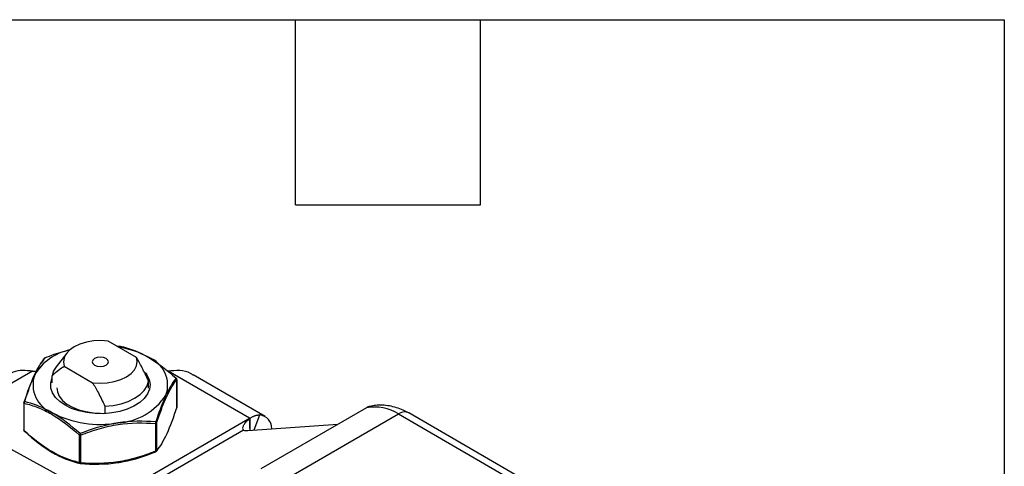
# Model space of a CAD drawing. Header units: inches. Extents: x 0.7 to 32.3, y 0.7 to 24.8.
# Tile 10 of 10: x 27.5 to 32.2, y 22.6 to 24.8. Entities that reach past the tile are written whole.
import ezdxf

# ---------------------------------------------------------------- set-up
doc = ezdxf.new("R2010")
doc.units = ezdxf.units.IN
doc.header["$LTSCALE"] = 3
doc.header["$MEASUREMENT"] = 0
doc.linetypes.add('SLD-Solid', pattern=[0])
doc.layers.add('TEXT', color=140, linetype='SLD-Solid', lineweight=25)

msp = doc.modelspace()

# ---------------------------------------------------------------- linework, layer by layer
for p, q in [((28.0254, 23.1072), (27.8875, 23.1868)), ((27.9296, 23.1626), (27.9487, 23.1618)), ((27.6862, 23.1278), (27.6344, 23.0609)), ((27.6746, 23.0639), (27.8125, 22.9843)), ((27.5206, 23.04), (27.131, 22.8151)), ((27.5206, 23.04), (27.5388, 23.04)), ((27.6148, 22.9831), (27.6148, 23.018)), ((28.576, 22.811), (28.1794, 23.04)), ((28.6525, 22.8201), (28.3025, 23.0222)), ((28.0852, 22.9574), (28.0852, 22.9924)), ((28.2221, 22.9988), (28.2221, 22.8648)), ((28.2223, 22.8659), (28.2223, 23)), ((27.4777, 22.8873), (27.4777, 22.7532)), ((27.48, 22.75), (27.48, 22.8841)), ((27.8722, 22.8694), (27.8722, 22.8345)), ((29.145, 22.8623), (28.6316, 22.5659)), ((27.8772, 22.4076), (27.131, 22.8151)), ((28.5995, 22.7543), (28.6261, 22.8274)), ((28.7882, 22.5362), (29.3016, 22.8327)), ((29.3016, 22.8327), (31.3775, 21.6295)), ((31.4293, 21.633), (29.3516, 22.8371)), ((27.8772, 22.4076), (28.576, 22.811)), ((28.1188, 22.7852), (28.1188, 22.6511)), ((28.1244, 22.6544), (28.1244, 22.7884)), ((28.5686, 22.7522), (29.0056, 22.7818)), ((28.5769, 22.8105), (28.5773, 22.7608)), ((28.5773, 22.8103), (28.5769, 22.8105)), ((28.5773, 22.7608), (28.5773, 22.8103)), ((27.7468, 22.73), (27.7468, 22.5959)), ((27.7544, 22.5948), (27.7544, 22.7289)), ((28.547, 22.7531), (27.9279, 22.3957)), ((28.547, 22.7531), (28.5447, 22.7586)), ((28.5773, 22.7608), (28.5774, 22.7528))]:
    msp.add_line(p, q)
at = {"flags": 128}
for points in [[(27.8875, 23.1868), (27.8521, 23.1891), (27.8165, 23.1873), (27.7823, 23.1815), (27.7508, 23.1718), (27.7231, 23.1588), (27.7005, 23.1428), (27.6839, 23.1246), (27.6738, 23.1049), (27.6706, 23.0844), (27.6746, 23.0639)], [(27.8222, 23.1016), (27.8136, 23.0943), (27.8106, 23.0856), (27.8136, 23.0769), (27.8222, 23.0695), (27.8349, 23.0646), (27.85, 23.0628), (27.8651, 23.0646), (27.8778, 23.0695), (27.8864, 23.0769), (27.8894, 23.0856), (27.8864, 23.0943), (27.8778, 23.1016), (27.8651, 23.1066), (27.85, 23.1083), (27.8349, 23.1066), (27.8222, 23.1016)], [(27.8125, 22.9843), (27.8479, 22.982), (27.8835, 22.9838), (27.9177, 22.9897), (27.9492, 22.9993), (27.9768, 23.0123), (27.9994, 23.0283), (28.0161, 23.0465), (28.0262, 23.0662), (28.0294, 23.0868), (28.0254, 23.1072)], [(27.6344, 23.0609), (27.6221, 23.0412), (27.6148, 23.018)], [(27.6788, 22.8742), (27.6523, 22.8923), (27.6315, 22.9128), (27.617, 22.935), (27.6092, 22.9582), (27.6084, 22.9819), (27.6144, 23.0054), (27.6148, 23.0063)], [(28.0678, 23.0341), (28.0765, 23.0224), (28.0877, 22.9996), (28.0921, 22.976), (28.0895, 22.9524), (28.08, 22.9293), (28.0638, 22.9075), (28.0416, 22.8876), (28.0138, 22.8701), (27.9813, 22.8556), (27.945, 22.8445), (27.906, 22.8371), (27.8654, 22.8336), (27.8243, 22.8341), (27.784, 22.8386), (27.7456, 22.8469), (27.7102, 22.8589), (27.6788, 22.8742)], [(27.6384, 22.9587), (27.641, 22.9396), (27.6503, 22.9183), (27.6659, 22.8984), (27.6876, 22.8804), (27.7144, 22.8649), (27.7456, 22.8524), (27.7801, 22.8434), (27.8169, 22.838), (27.8486, 22.8365)], [(27.8722, 22.8694), (27.9123, 22.8737), (27.9506, 22.8818), (27.9858, 22.8936), (28.017, 22.9088), (28.0433, 22.9268), (28.0637, 22.9471), (28.0778, 22.9692), (28.0852, 22.9924)], [(28.2221, 22.9988), (28.2223, 22.9994), (28.2223, 23)], [(27.4779, 22.8884), (27.4777, 22.8879), (27.4777, 22.8873)], [(28.2223, 22.8659), (28.2223, 22.8653), (28.2221, 22.8648)]]:
    msp.add_lwpolyline(points, dxfattribs=at)
for centre, radius, start, end in [((27.8765, 22.7325), 0.4289, 61.0927, 81.5533), ((27.7527, 22.8902), 0.2585, 101.4376, 149.2363), ((28.0324, 22.9721), 0.1454, 340.539, 69.2579), ((27.6676, 22.974), 0.1454, 160.539, 249.2579), ((28.2145, 23), 0.00787, 0, 47.7546), ((27.9175, 23.09), 0.3019, 273.4335, 326.5611), ((27.4816, 22.8877), 0.00398, 185.8452, 245.4749), ((29.1838, 22.6388), 0.2269, 58.7228, 99.8536), ((27.8494, 23.2889), 0.5077, 242.6428, 279.7711), ((28.6192, 22.7623), 0.0655, 358.0131, 83.9632), ((28.1184, 22.7924), 0.00719, 273.4335, 326.5611), ((27.4816, 22.7536), 0.00398, 185.8452, 245.4749), ((27.7523, 22.7408), 0.0121, 242.6428, 279.7711), ((28.5611, 22.8308), 0.079, 259.7746, 275.4601), ((28.1184, 22.6583), 0.00719, 273.4335, 326.5611), ((27.7523, 22.6067), 0.0121, 242.6428, 279.7711)]:
    msp.add_arc(centre, radius, start, end)
for centre, major_axis, ratio, start_param, end_param in [((29.1851, 22.7734), (-0.0225, 0.0958), 0.804924, 0.00039, 0.237912), ((29.304, 22.7509), (0.0466, 0.0867), 0.597169, 6.264141, 7.051121)]:
    msp.add_ellipse(centre, major_axis=major_axis, ratio=ratio, start_param=start_param, end_param=end_param)
for points, knots in [([(27.9487, 23.1618), (27.9863, 23.1527), (28.0318, 23.1371), (28.0773, 23.1118), (28.0838, 23.108)], [0, 0, 0, 0, 0.4166628, 0.4861561, 0.4861561, 0.4861561, 0.4861561]), ([(27.5306, 23.0224), (27.5329, 23.0276), (27.5496, 23.0625), (27.5665, 23.0877), (27.5804, 23.1048)], [0.4860489, 0.4860489, 0.4860489, 0.4860489, 0.5556963, 0.9724686, 0.9724686, 0.9724686, 0.9724686]), ([(27.5804, 23.1048), (27.5789, 23.1044), (27.5766, 23.1027), (27.5757, 23.1), (27.5756, 23.0988)], [0, 0, 0, 0, 0.571429, 1, 1, 1, 1]), ([(27.5812, 23.1021), (27.5808, 23.103), (27.5802, 23.1048), (27.5802, 23.1052), (27.5804, 23.1048)], [0, 0, 0, 0, 0.428571, 1, 1, 1, 1]), ([(27.5804, 23.1048), (27.6105, 23.1168), (27.6505, 23.1327), (27.6918, 23.1413), (27.7021, 23.1435)], [0, 0, 0, 0, 0.751605, 1, 1, 1, 1]), ([(28.0852, 22.9924), (28.0736, 23.0169), (28.0631, 23.0382), (28.0434, 23.0761), (28.0342, 23.0926), (28.0254, 23.1072)], [0, 0, 0, 0, 0.5, 0.5, 1, 1, 1, 1]), ([(27.5756, 23.0988), (27.5676, 23.089), (27.5596, 23.0776), (27.5433, 23.0508), (27.535, 23.0354), (27.5103, 22.9817), (27.4938, 22.9371), (27.4779, 22.8884)], [0, 0, 0, 0, 0.25, 0.25, 0.5, 0.5, 1, 1, 1, 1]), ([(27.6148, 23.018), (27.6264, 23.0292), (27.6369, 23.0383), (27.6566, 23.0535), (27.6658, 23.0594), (27.6746, 23.0639)], [0, 0, 0, 0, 0.5, 0.5, 1, 1, 1, 1]), ([(27.5206, 23.04), (27.5042, 23.0419), (27.4715, 23.0458), (27.4295, 23.0388), (27.4072, 23.0261), (27.3983, 23.0209)], [0, 0, 0, 0, 0.373968, 0.74652, 1, 1, 1, 1]), ([(28.3017, 23.0209), (28.2977, 23.0237), (28.2789, 23.0367), (28.2371, 23.0459), (28.1987, 23.042), (28.1794, 23.04)], [0, 0, 0, 0, 0.119506, 0.559245, 1, 1, 1, 1]), ([(28.2183, 23.0062), (28.2192, 23.0063), (28.2203, 23.0058), (28.2203, 23.0041), (28.22, 23.0032)], [0, 0, 0, 0, 0.571429, 1, 1, 1, 1]), ([(28.2221, 22.9988), (28.2222, 23), (28.2217, 23.0029), (28.2197, 23.0053), (28.2183, 23.0062)], [0, 0, 0, 0, 0.428571, 1, 1, 1, 1]), ([(27.8125, 22.9843), (27.8212, 22.9697), (27.8304, 22.9531), (27.8501, 22.9153), (27.8606, 22.8939), (27.8722, 22.8694)], [0, 0, 0, 0, 0.5, 0.5, 1, 1, 1, 1]), ([(28.1244, 22.7884), (28.1323, 22.8128), (28.1404, 22.8362), (28.1567, 22.8798), (28.165, 22.8998), (28.1897, 22.9527), (28.2062, 22.9791), (28.2221, 22.9988)], [0, 0, 0, 0, 0.25, 0.25, 0.5, 0.5, 1, 1, 1, 1]), ([(28.1694, 22.9236), (28.167, 22.9185), (28.1503, 22.8815), (28.1335, 22.8355), (28.1196, 22.7936)], [0.4860489, 0.4860489, 0.4860489, 0.4860489, 0.5556963, 0.9724686, 0.9724686, 0.9724686, 0.9724686]), ([(27.4779, 22.8884), (27.4778, 22.8892), (27.4783, 22.891), (27.4803, 22.892), (27.4817, 22.8923)], [0, 0, 0, 0, 0.428571, 1, 1, 1, 1]), ([(27.4817, 22.8923), (27.4808, 22.891), (27.4796, 22.8881), (27.4797, 22.8852), (27.48, 22.8841)], [0, 0, 0, 0, 0.571429, 1, 1, 1, 1]), ([(27.48, 22.8841), (27.5016, 22.8788), (27.5237, 22.8721), (27.5683, 22.8547), (27.5908, 22.844), (27.6584, 22.8046), (27.7034, 22.7695), (27.7468, 22.73)], [0, 0, 0, 0, 0.25, 0.25, 0.5, 0.5, 1, 1, 1, 1]), ([(27.6162, 22.838), (27.6096, 22.8418), (27.5641, 22.8671), (27.519, 22.8829), (27.4817, 22.8923)], [0.4860346, 0.4860346, 0.4860346, 0.4860346, 0.5555504, 0.9722133, 0.9722133, 0.9722133, 0.9722133]), ([(28.2221, 22.8648), (28.2062, 22.8161), (28.1897, 22.7715), (28.165, 22.7179), (28.1568, 22.7024), (28.1404, 22.6756), (28.1323, 22.6642), (28.1244, 22.6544)], [0, 0, 0, 0, 0.5, 0.5, 0.75, 0.75, 1, 1, 1, 1]), ([(28.2212, 22.8623), (28.2213, 22.8624), (28.2219, 22.8631), (28.2222, 22.864), (28.2221, 22.8648)], [0.5006325, 0.5006325, 0.5006325, 0.5006325, 0.5714286, 1, 1, 1, 1]), ([(29.3505, 22.8374), (29.3419, 22.8419), (29.3225, 22.8521), (29.2912, 22.8634), (29.2573, 22.8719), (29.2233, 22.8755), (29.1915, 22.875), (29.1716, 22.8708), (29.1627, 22.8689)], [0, 0, 0, 0, 0.142199, 0.321973, 0.501594, 0.679663, 0.855413, 1, 1, 1, 1]), ([(28.5773, 22.8103), (28.5789, 22.8114), (28.582, 22.8137), (28.5868, 22.8167), (28.5916, 22.8193), (28.5965, 22.8216), (28.6015, 22.8235), (28.6064, 22.8251), (28.6113, 22.8263), (28.6163, 22.8271), (28.6212, 22.8275), (28.6245, 22.8275), (28.6261, 22.8274)], [0, 0, 0, 0, 0.09923, 0.198585, 0.298084, 0.397741, 0.497576, 0.597605, 0.697846, 0.798314, 0.899026, 1, 1, 1, 1]), ([(27.9356, 22.7886), (27.9267, 22.7873), (27.8644, 22.7766), (27.8025, 22.7568), (27.7513, 22.7366)], [0.4860489, 0.4860489, 0.4860489, 0.4860489, 0.5556963, 0.9724686, 0.9724686, 0.9724686, 0.9724686]), ([(27.7544, 22.7289), (27.784, 22.7407), (27.8141, 22.7514), (27.875, 22.7692), (27.9058, 22.7762), (27.9981, 22.7901), (28.0596, 22.7905), (28.1188, 22.7852)], [0, 0, 0, 0, 0.25, 0.25, 0.5, 0.5, 1, 1, 1, 1]), ([(28.1188, 22.7852), (28.1192, 22.7863), (28.1198, 22.7891), (28.1198, 22.7921), (28.1196, 22.7936)], [0, 0, 0, 0, 0.428571, 1, 1, 1, 1]), ([(28.1196, 22.7936), (28.1211, 22.7929), (28.1234, 22.7912), (28.1243, 22.7892), (28.1244, 22.7884)], [0, 0, 0, 0, 0.571429, 1, 1, 1, 1]), ([(28.5434, 22.7617), (28.5436, 22.7649), (28.5446, 22.7687), (28.5479, 22.7766), (28.5502, 22.7809), (28.559, 22.7938), (28.5671, 22.8024), (28.5769, 22.8105)], [0, 0, 0, 0, 0.25, 0.25, 0.5, 0.5, 1, 1, 1, 1]), ([(27.4817, 22.747), (27.4803, 22.7479), (27.4783, 22.7503), (27.4778, 22.7532), (27.4779, 22.7544)], [0, 0, 0, 0, 0.571429, 1, 1, 1, 1]), ([(27.48, 22.75), (27.4797, 22.7491), (27.4796, 22.7474), (27.4808, 22.7469), (27.4817, 22.747)], [0, 0, 0, 0, 0.428571, 1, 1, 1, 1]), ([(27.7468, 22.5959), (27.7251, 22.6012), (27.703, 22.6079), (27.6584, 22.6253), (27.6359, 22.636), (27.5684, 22.6754), (27.5233, 22.7105), (27.48, 22.75)], [0, 0, 0, 0, 0.25, 0.25, 0.5, 0.5, 1, 1, 1, 1]), ([(27.7468, 22.73), (27.747, 22.7309), (27.7481, 22.7332), (27.7501, 22.7355), (27.7513, 22.7366)], [0, 0, 0, 0, 0.428571, 1, 1, 1, 1]), ([(27.7513, 22.7366), (27.7519, 22.7352), (27.7531, 22.7324), (27.754, 22.7298), (27.7544, 22.7289)], [0, 0, 0, 0, 0.571429, 1, 1, 1, 1]), ([(27.6162, 22.6452), (27.6227, 22.6414), (27.6682, 22.6161), (27.7137, 22.6005), (27.7513, 22.5914)], [0.4860346, 0.4860346, 0.4860346, 0.4860346, 0.5555504, 0.9722131, 0.9722131, 0.9722131, 0.9722131]), ([(28.1188, 22.6511), (28.0892, 22.6393), (28.0591, 22.6286), (27.9982, 22.6108), (27.9674, 22.6038), (27.8752, 22.5899), (27.8136, 22.5895), (27.7544, 22.5948)], [0, 0, 0, 0, 0.25, 0.25, 0.5, 0.5, 1, 1, 1, 1]), ([(27.9356, 22.5958), (27.9445, 22.5971), (28.0068, 22.6078), (28.0685, 22.6279), (28.1196, 22.6484)], [0.486049, 0.486049, 0.486049, 0.486049, 0.5556964, 0.9724687, 0.9724687, 0.9724687, 0.9724687]), ([(28.1196, 22.6484), (28.1198, 22.6481), (28.1198, 22.6484), (28.1192, 22.6502), (28.1188, 22.6511)], [0, 0, 0, 0, 0.571429, 1, 1, 1, 1]), ([(28.1244, 22.6544), (28.1243, 22.6532), (28.1234, 22.6505), (28.1211, 22.6488), (28.1196, 22.6484)], [0, 0, 0, 0, 0.428571, 1, 1, 1, 1]), ([(27.7513, 22.5914), (27.7501, 22.5914), (27.7481, 22.5925), (27.747, 22.5948), (27.7468, 22.5959)], [0, 0, 0, 0, 0.571429, 1, 1, 1, 1]), ([(27.7544, 22.5948), (27.754, 22.5937), (27.7531, 22.5917), (27.7519, 22.5912), (27.7513, 22.5914)], [0, 0, 0, 0, 0.428571, 1, 1, 1, 1])]:
    msp.add_open_spline(points, degree=3, knots=knots)
for points in [[(28.0838, 23.108), (28.1294, 23.0815), (28.1748, 23.046), (28.2183, 23.0062)], [(27.4817, 22.8923), (27.4974, 22.9412), (27.5139, 22.9863), (27.5306, 23.0224)], [(28.2183, 23.0062), (28.2025, 22.9861), (28.1861, 22.9593), (28.1694, 22.9236)], [(27.7513, 22.7366), (27.7075, 22.7762), (27.6617, 22.8115), (27.6162, 22.838)], [(28.1196, 22.7936), (28.06, 22.7986), (27.9978, 22.798), (27.9356, 22.7886)], [(28.5769, 22.8105), (28.5766, 22.8107), (28.5763, 22.8108), (28.576, 22.811)], [(27.4817, 22.747), (27.5252, 22.7073), (27.5706, 22.6717), (27.6162, 22.6452)], [(27.7513, 22.5914), (27.811, 22.586), (27.8734, 22.5864), (27.9356, 22.5958)]]:
    msp.add_open_spline(points, degree=3)
at = {"layer": 'TEXT'}
for p, q in [((0.75, 24.75), (32.25, 24.75)), ((28.8, 23.85), (28.8, 24.75)), ((29.7, 23.85), (29.7, 24.75)), ((32.25, 24.75), (32.25, 0.75)), ((28.8, 23.85), (29.7, 23.85))]:
    msp.add_line(p, q, dxfattribs=at)

doc.saveas('drawing.dxf')
